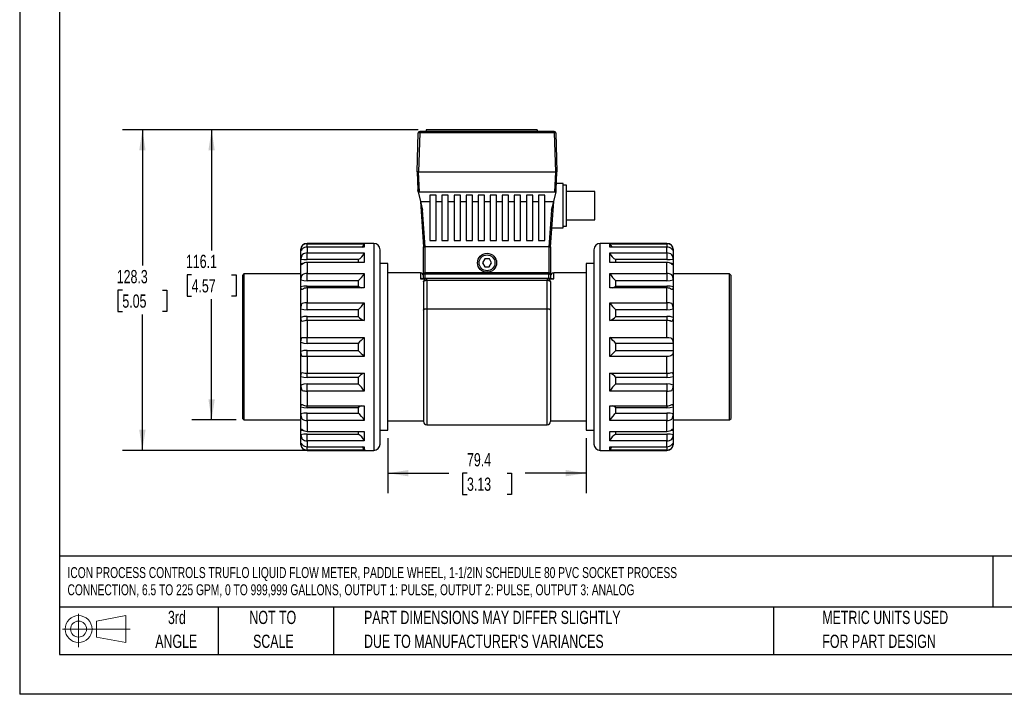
# Model space of a CAD drawing. Header units: millimetres. Extents: x 0 to 699, y 0 to 540.
# Tile 1 of 4: x 0 to 394, y 0 to 270. Entities that reach past the tile are written whole.
import ezdxf

# ---------------------------------------------------------------- set-up
doc = ezdxf.new("R2010")
doc.units = ezdxf.units.MM
doc.header["$LTSCALE"] = 2.5
doc.linetypes.add('CENTERX2', pattern=[20.32, 12.7, -2.54, 2.54, -2.54])
doc.layers.add('DIMENSIONS', color=140, linetype='Continuous', lineweight=25)
doc.layers.add('TEXT', color=140, linetype='Continuous', lineweight=25)
doc.layers.add('SLD-DEFPOINTS', color=7, linetype='Continuous')
doc.styles.add('SLDTEXTSTYLE0', font='TXT', dxfattribs={"width": 0.7})
doc.dimstyles.new('SLDDIMSTYLE0', dxfattribs={"dimtxt": 5.39502, "dimasz": 8.255, "dimexe": 0, "dimexo": 0.0625, "dimgap": 1.348755, "dimtad": 0, "dimtih": 1, "dimtoh": 1, "dimrnd": 1e-09, "dimzin": 12, "dimdsep": 46, "dimtxsty": 'SLDTEXTSTYLE0', "dimsah": 1, "dimcen": 0.09, "dimadec": 0, "dimazin": 3, "dimtfac": 1, "dimtofl": 0, "dimtmove": 0, "dimatfit": 3, "dimfxl": 0, "dimfrac": 2, "dimtolj": 1, "dimtzin": 12, "dimarcsym": 0})

# ---------------------------------------------------------------- blocks, each defined once
blk = doc.blocks.new('Block11')
at = {"color": 7, "linetype": 'Continuous', "lineweight": 18}
for p, q in [((6.47, 13.28), (6.47, 0)), ((13.7, 10.42), (25.44, 12.58)), ((25.44, 12.58), (25.44, 1.83)), ((13.7, 3.99), (13.7, 10.42)), ((0, 7.2), (27.18, 7.2)), ((13.7, 3.99), (25.44, 1.83))]:
    blk.add_line(p, q, dxfattribs=at)
for radius in [5.38, 3.21]:
    blk.add_circle((6.47, 7.2), radius, dxfattribs=at)
blk = doc.blocks.new('Block12')
at = {"layer": 'SLD-DEFPOINTS'}
blk.add_blockref('Block11', (0, 0), dxfattribs=at)
blk = doc.blocks.new('SW_NOTE_0')
at = {"layer": 'TEXT', "color": 0, "linetype": 'CENTERX2', "lineweight": 18, "char_height": 4.375, "attachment_point": 1, "style": 'SLDTEXTSTYLE0'}
for s, insert in [('ICON PROCESS CONTROLS TRUFLO LIQUID FLOW METER, PADDLE WHEEL, 1-1/2IN SCHEDULE 80 PVC SOCKET PROCESS', (0, 5.64)), ('CONNECTION, 6.5 TO 225 GPM, 0 TO 999,999 GALLONS, OUTPUT 1: PULSE, OUTPUT 2: PULSE, OUTPUT 3: ANALOG', (0, -1.24))]:
    blk.add_mtext(s, dxfattribs=dict(at, insert=insert))
blk = doc.blocks.new('SW_NOTE_0_3')
at = {"layer": 'TEXT', "color": 0, "linetype": 'CENTERX2', "lineweight": 18, "char_height": 5.2917, "attachment_point": 1, "style": 'SLDTEXTSTYLE0'}
for s, insert in [('PART DIMENSIONS MAY DIFFER SLIGHTLY', (0, 6.82)), ("DUE TO MANUFACTURER'S VARIANCES", (0, -2.73))]:
    blk.add_mtext(s, dxfattribs=dict(at, insert=insert))
blk = doc.blocks.new('SW_NOTE_0_4')
at = {"layer": 'TEXT', "color": 0, "linetype": 'CENTERX2', "lineweight": 18, "char_height": 5.292, "attachment_point": 2, "style": 'SLDTEXTSTYLE0'}
for s, insert in [('NOT TO', (13.15, 6.82)), ('SCALE', (13.39, -2.73))]:
    blk.add_mtext(s, dxfattribs=dict(at, insert=insert))
blk = doc.blocks.new('SW_NOTE_0_5')
at = {"layer": 'TEXT', "color": 0, "linetype": 'CENTERX2', "lineweight": 18, "char_height": 5.292, "attachment_point": 2, "style": 'SLDTEXTSTYLE0'}
for s, insert in [('3rd', (5.79, 6.82)), ('ANGLE', (5.54, -2.73))]:
    blk.add_mtext(s, dxfattribs=dict(at, insert=insert))
blk = doc.blocks.new('SW_NOTE_0_6')
at = {"layer": 'TEXT', "color": 0, "linetype": 'CENTERX2', "lineweight": 18, "char_height": 5.2917, "attachment_point": 1, "style": 'SLDTEXTSTYLE0'}
for s, insert in [('METRIC UNITS USED', (0, 6.82)), ('FOR PART DESIGN', (0, -2.73))]:
    blk.add_mtext(s, dxfattribs=dict(at, insert=insert))
blk = doc.blocks.new('_D')
at = {"layer": 'DIMENSIONS'}
for p, q in [((147.32, 102.47), (147.32, 80.53)), ((226.72, 102.47), (226.72, 80.53)), ((147.32, 88.47), (171.7, 88.47)), ((179.01, 88.47), (177.19, 88.47)), ((177.19, 88.47), (177.19, 79.89)), ((195.04, 88.47), (196.85, 88.47)), ((196.85, 88.47), (196.85, 79.89)), ((226.72, 88.47), (202.35, 88.47)), ((177.19, 79.89), (179.01, 79.89)), ((196.85, 79.89), (195.04, 79.89))]:
    blk.add_line(p, q, dxfattribs=at)
for points in [[(147.32, 88.47), (155.58, 87.2), (155.58, 89.74)], [(226.72, 88.47), (218.47, 89.74), (218.47, 87.2)]]:
    blk.add_solid(points, dxfattribs=at)
at = {"layer": 'DIMENSIONS', "char_height": 5.292, "attachment_point": 1, "style": 'SLDTEXTSTYLE0'}
for s, insert in [('79.4', (179.01, 96.49)), ('3.13', (179.01, 86.71))]:
    blk.add_mtext(s, dxfattribs=dict(at, insert=insert))
blk = doc.blocks.new('_D_1')
at = {"layer": 'DIMENSIONS'}
for p, q in [((159.5, 225.86), (41.17, 225.86)), ((49.11, 225.86), (49.11, 171.5)), ((41.09, 161.72), (39.28, 161.72)), ((39.28, 161.72), (39.28, 153.14)), ((57.12, 161.72), (58.93, 161.72)), ((58.93, 161.72), (58.93, 153.14)), ((39.28, 153.14), (41.09, 153.14)), ((49.11, 97.58), (49.11, 151.93)), ((58.93, 153.14), (57.12, 153.14)), ((138.51, 97.58), (41.17, 97.58))]:
    blk.add_line(p, q, dxfattribs=at)
for points in [[(49.11, 225.86), (47.84, 217.6), (50.38, 217.6)], [(49.11, 97.58), (50.38, 105.83), (47.84, 105.83)]]:
    blk.add_solid(points, dxfattribs=at)
at = {"layer": 'DIMENSIONS', "char_height": 5.292, "attachment_point": 1, "style": 'SLDTEXTSTYLE0'}
for s, insert in [('128.3', (38.85, 169.75)), ('5.05', (41.09, 159.96))]:
    blk.add_mtext(s, dxfattribs=dict(at, insert=insert))
blk = doc.blocks.new('_D_2')
at = {"layer": 'DIMENSIONS'}
for p, q in [((159.5, 225.86), (68.87, 225.86)), ((76.8, 225.86), (76.8, 177.59)), ((68.79, 167.81), (66.98, 167.81)), ((66.98, 167.81), (66.98, 159.24)), ((84.82, 167.81), (86.63, 167.81)), ((86.63, 167.81), (86.63, 159.24)), ((66.98, 159.24), (68.79, 159.24)), ((76.8, 109.77), (76.8, 158.03)), ((86.63, 159.24), (84.82, 159.24)), ((86.57, 109.77), (68.87, 109.77))]:
    blk.add_line(p, q, dxfattribs=at)
for points in [[(76.8, 225.86), (75.53, 217.6), (78.07, 217.6)], [(76.8, 109.77), (78.07, 118.03), (75.53, 118.03)]]:
    blk.add_solid(points, dxfattribs=at)
at = {"layer": 'DIMENSIONS', "char_height": 5.292, "attachment_point": 1, "style": 'SLDTEXTSTYLE0'}
for s, insert in [('116.1', (66.54, 175.84)), ('4.57', (68.79, 166.06))]:
    blk.add_mtext(s, dxfattribs=dict(at, insert=insert))

msp = doc.modelspace()

# ---------------------------------------------------------------- linework, layer by layer
at = {"color": 7, "linetype": 'Continuous'}
for p in [(0.006, 539.757), (698.506, 0.007)]:
    msp.add_line(p, (0.006, 0.007), dxfattribs=at)
for p, q in [((159.022, 209.084), (159.503, 224.605)), ((160.138, 224.605), (159.657, 209.084)), ((160.138, 225.22), (160.138, 224.605)), ((213.907, 225.22), (160.138, 225.22)), ((213.907, 224.605), (160.138, 224.605)), ((162.678, 225.855), (162.678, 225.22)), ((207.128, 225.855), (162.678, 225.855)), ((207.128, 225.855), (207.128, 225.22)), ((213.907, 225.22), (213.907, 224.605)), ((213.907, 224.605), (214.388, 209.084)), ((214.541, 224.605), (215.022, 209.084)), ((159.022, 209.084), (159.357, 201.884)), ((160.035, 200.956), (159.657, 209.084)), ((159.657, 209.084), (214.387, 209.084)), ((214.387, 209.084), (214.01, 200.956)), ((214.688, 201.884), (215.022, 209.084)), ((159.4, 200.956), (159.357, 201.884)), ((159.4, 200.956), (160.352, 197.146)), ((160.035, 200.956), (214.01, 200.956)), ((213.692, 197.146), (214.645, 200.956)), ((214.645, 200.956), (214.688, 201.884)), ((217.502, 204.385), (214.804, 204.385)), ((217.502, 186.605), (217.502, 204.385)), ((218.772, 203.75), (217.502, 203.75)), ((218.772, 187.24), (218.772, 203.75)), ((230.202, 201.21), (218.772, 201.21)), ((230.202, 189.78), (230.202, 201.21)), ((160.352, 197.146), (161.232, 193.628)), ((160.352, 197.146), (164.162, 197.146)), ((160.352, 197.146), (161.622, 178.985)), ((166.702, 199.686), (164.162, 199.686)), ((164.162, 199.686), (164.162, 197.146)), ((164.162, 197.146), (164.162, 181.525)), ((166.702, 197.146), (166.702, 199.686)), ((166.702, 181.525), (166.702, 197.146)), ((166.702, 197.146), (168.988, 197.146)), ((171.528, 199.686), (168.988, 199.686)), ((168.988, 199.686), (168.988, 197.146)), ((168.988, 197.146), (168.988, 181.525)), ((171.528, 197.146), (171.528, 199.686)), ((171.528, 181.525), (171.528, 197.146)), ((171.528, 197.146), (173.814, 197.146)), ((176.354, 199.686), (173.814, 199.686)), ((173.814, 199.686), (173.814, 197.146)), ((173.814, 197.146), (173.814, 181.525)), ((176.354, 197.146), (176.354, 199.686)), ((176.354, 181.525), (176.354, 197.146)), ((176.354, 197.146), (178.64, 197.146)), ((181.18, 199.686), (178.64, 199.686)), ((178.64, 199.686), (178.64, 197.146)), ((178.64, 197.146), (178.64, 181.525)), ((181.18, 197.146), (181.18, 199.686)), ((181.18, 181.525), (181.18, 197.146)), ((181.18, 197.146), (183.466, 197.146)), ((186.006, 199.686), (183.466, 199.686)), ((183.466, 199.686), (183.466, 197.146)), ((183.466, 197.146), (183.466, 181.525)), ((186.006, 197.146), (186.006, 199.686)), ((186.006, 181.525), (186.006, 197.146)), ((186.006, 197.146), (188.292, 197.146)), ((190.832, 199.686), (188.292, 199.686)), ((188.292, 199.686), (188.292, 197.146)), ((188.292, 197.146), (188.292, 181.525)), ((190.832, 197.146), (190.832, 199.686)), ((190.832, 181.525), (190.832, 197.146)), ((190.832, 197.146), (193.118, 197.146)), ((195.658, 199.686), (193.118, 199.686)), ((193.118, 199.686), (193.118, 197.146)), ((193.118, 197.146), (193.118, 181.525)), ((195.658, 197.146), (195.658, 199.686)), ((195.658, 181.525), (195.658, 197.146)), ((195.658, 197.146), (197.944, 197.146)), ((200.484, 199.686), (197.944, 199.686)), ((197.944, 199.686), (197.944, 197.146)), ((197.944, 197.146), (197.944, 181.525)), ((200.484, 197.146), (200.484, 199.686)), ((200.484, 181.525), (200.484, 197.146)), ((200.484, 197.146), (202.77, 197.146)), ((205.31, 199.686), (202.77, 199.686)), ((202.77, 199.686), (202.77, 197.146)), ((202.77, 197.146), (202.77, 181.525)), ((205.31, 197.146), (205.31, 199.686)), ((205.31, 181.525), (205.31, 197.146)), ((205.31, 197.146), (207.596, 197.146)), ((210.136, 199.686), (207.596, 199.686)), ((207.596, 199.686), (207.596, 197.146)), ((207.596, 197.146), (207.596, 181.525)), ((210.136, 197.146), (210.136, 199.686)), ((210.136, 181.525), (210.136, 197.146)), ((210.136, 197.146), (213.692, 197.146)), ((212.422, 178.985), (213.692, 197.146)), ((212.813, 193.628), (213.692, 197.146)), ((162.256, 178.985), (161.232, 193.628)), ((212.813, 193.628), (211.789, 178.985)), ((218.772, 189.78), (230.202, 189.78)), ((212.955, 186.605), (217.502, 186.605)), ((217.502, 187.24), (218.772, 187.24)), ((164.162, 181.525), (166.702, 181.525)), ((168.988, 181.525), (171.528, 181.525)), ((173.814, 181.525), (176.354, 181.525)), ((178.64, 181.525), (181.18, 181.525)), ((183.466, 181.525), (186.006, 181.525)), ((188.292, 181.525), (190.832, 181.525)), ((193.118, 181.525), (195.658, 181.525)), ((197.944, 181.525), (200.484, 181.525)), ((202.77, 181.525), (205.31, 181.525)), ((207.596, 181.525), (210.136, 181.525)), ((112.473, 174.251), (112.473, 177.842)), ((112.565, 177.556), (112.565, 178.198)), ((112.565, 178.198), (113.215, 178.164)), ((141.683, 180.382), (115.013, 180.382)), ((115.013, 180.382), (115.013, 180.242)), ((115.013, 180.242), (137.873, 180.242)), ((115.013, 178.918), (115.013, 180.242)), ((115.013, 178.918), (115.013, 176.588)), ((137.873, 178.918), (115.013, 178.918)), ((141.683, 180.382), (141.683, 97.578)), ((144.223, 138.98), (144.223, 177.842)), ((161.622, 168.582), (161.622, 178.985)), ((162.257, 178.985), (162.256, 178.985)), ((211.787, 178.985), (162.257, 178.985)), ((162.257, 168.582), (162.257, 178.985)), ((211.789, 178.985), (211.787, 178.985)), ((211.787, 178.985), (211.787, 168.582)), ((212.422, 178.985), (212.422, 168.582)), ((229.821, 177.842), (229.821, 138.98)), ((259.031, 180.382), (232.361, 180.382)), ((232.361, 138.98), (232.361, 180.382)), ((236.171, 180.242), (259.031, 180.242)), ((259.031, 178.918), (236.171, 178.918)), ((259.031, 180.242), (259.031, 180.382)), ((259.031, 180.242), (259.031, 178.918)), ((259.031, 176.588), (259.031, 178.918)), ((260.829, 178.164), (261.479, 178.198)), ((261.479, 178.198), (261.479, 177.556)), ((261.571, 177.842), (261.571, 174.251)), ((112.565, 172.262), (112.565, 174.109)), ((115.013, 176.588), (137.873, 176.588)), ((115.013, 173.887), (115.013, 176.588)), ((135.42, 173.887), (115.013, 173.887)), ((135.42, 173.887), (135.42, 172.778)), ((186.123, 174.233), (185.189, 172.655)), ((187.956, 174.212), (186.123, 174.233)), ((188.855, 172.615), (187.956, 174.212)), ((236.171, 176.588), (259.031, 176.588)), ((259.031, 173.887), (238.624, 173.887)), ((238.624, 172.778), (238.624, 173.887)), ((259.031, 176.588), (259.031, 173.887)), ((261.479, 174.109), (261.479, 172.262)), ((112.473, 165.925), (112.473, 172.12)), ((113.657, 172.424), (112.565, 172.262)), ((115.013, 172.778), (115.013, 168.398)), ((137.873, 172.778), (115.013, 172.778)), ((147.322, 172.318), (144.223, 172.318)), ((147.322, 138.98), (147.322, 172.318)), ((185.189, 172.655), (186.088, 171.058)), ((186.088, 171.058), (187.921, 171.038)), ((187.921, 171.038), (188.855, 172.615)), ((229.821, 172.318), (226.722, 172.318)), ((226.722, 172.318), (226.722, 138.98)), ((259.031, 172.778), (236.171, 172.778)), ((259.031, 168.398), (259.031, 172.778)), ((261.479, 172.262), (260.388, 172.424)), ((261.571, 172.12), (261.571, 165.925)), ((89.74, 168.19), (89.105, 167.555)), ((89.105, 167.555), (89.105, 110.405)), ((112.473, 168.19), (89.74, 168.19)), ((89.74, 168.19), (89.74, 109.77)), ((112.565, 162.954), (112.565, 165.783)), ((115.013, 168.398), (137.873, 168.398)), ((115.013, 165.443), (115.013, 168.398)), ((160.352, 168.571), (147.322, 168.571)), ((160.352, 168.571), (160.352, 166.183)), ((160.842, 166.285), (160.352, 166.183)), ((160.352, 166.183), (162.392, 166.183)), ((160.842, 166.285), (161.622, 166.285)), ((161.622, 168.582), (162.257, 168.582)), ((161.622, 166.285), (161.622, 168.582)), ((162.257, 166.285), (161.622, 166.285)), ((211.787, 168.582), (162.257, 168.582)), ((162.257, 168.015), (162.257, 168.582)), ((211.787, 168.015), (162.257, 168.015)), ((162.257, 166.285), (162.257, 168.015)), ((211.787, 166.285), (162.257, 166.285)), ((162.892, 165.639), (162.892, 166.285)), ((162.892, 165.639), (162.892, 154.27)), ((162.892, 165.639), (211.152, 165.639)), ((211.152, 166.285), (211.152, 165.639)), ((211.152, 154.27), (211.152, 165.639)), ((211.652, 166.183), (213.692, 166.183)), ((211.787, 168.015), (211.787, 168.582)), ((211.787, 168.582), (212.422, 168.582)), ((211.787, 166.285), (211.787, 168.015)), ((212.422, 166.285), (211.787, 166.285)), ((212.422, 168.582), (212.422, 166.285)), ((212.422, 166.285), (213.202, 166.285)), ((213.202, 166.285), (213.692, 166.183)), ((226.722, 168.571), (213.692, 168.571)), ((213.692, 166.183), (213.692, 168.571)), ((236.171, 168.398), (259.031, 168.398)), ((259.031, 168.398), (259.031, 165.443)), ((261.479, 165.783), (261.479, 162.954)), ((284.05, 168.19), (261.571, 168.19)), ((284.685, 167.555), (284.05, 168.19)), ((284.05, 109.77), (284.05, 168.19)), ((284.685, 138.98), (284.685, 167.555)), ((112.473, 154.366), (112.473, 162.812)), ((135.42, 165.443), (115.013, 165.443)), ((115.013, 162.561), (115.013, 163.294)), ((115.013, 163.294), (135.42, 163.294)), ((115.013, 162.561), (115.013, 156.66)), ((137.873, 162.561), (115.013, 162.561)), ((135.42, 165.443), (135.42, 163.294)), ((161.622, 165.015), (161.622, 153.646)), ((212.422, 165.015), (212.422, 153.646)), ((259.031, 162.561), (236.171, 162.561)), ((238.624, 163.294), (238.624, 165.443)), ((259.031, 165.443), (238.624, 165.443)), ((238.624, 163.294), (259.031, 163.294)), ((259.031, 163.294), (259.031, 162.561)), ((259.031, 156.66), (259.031, 162.561)), ((261.571, 162.812), (261.571, 154.319)), ((112.565, 150.754), (112.565, 154.224)), ((115.013, 156.66), (137.873, 156.66)), ((115.013, 153.807), (115.013, 156.66)), ((135.42, 153.807), (115.013, 153.807)), ((135.42, 153.807), (135.42, 151.171)), ((162.892, 154.27), (211.152, 154.27)), ((162.892, 154.27), (162.892, 107.865)), ((211.152, 107.865), (211.152, 154.27)), ((236.171, 156.66), (259.031, 156.66)), ((238.624, 151.171), (238.624, 153.807)), ((259.031, 153.807), (238.624, 153.807)), ((259.031, 156.66), (259.031, 153.807)), ((261.479, 154.224), (261.479, 150.754)), ((112.473, 140.969), (112.473, 150.612)), ((115.013, 149.723), (115.013, 151.171)), ((115.013, 151.171), (135.42, 151.171)), ((161.622, 153.646), (161.622, 109.135)), ((212.422, 153.646), (212.422, 109.135)), ((238.624, 151.171), (259.031, 151.171)), ((259.031, 151.171), (259.031, 149.721)), ((261.571, 150.659), (261.571, 138.98)), ((115.013, 149.5), (115.013, 149.554)), ((115.013, 149.5), (115.013, 142.79)), ((137.873, 149.5), (115.013, 149.5)), ((259.031, 149.5), (236.171, 149.5)), ((259.031, 149.552), (259.031, 149.5)), ((259.031, 142.79), (259.031, 149.5)), ((115.013, 142.79), (137.873, 142.79)), ((115.013, 140.383), (115.013, 142.79)), ((236.171, 142.79), (259.031, 142.79)), ((112.565, 137.134), (112.565, 140.827)), ((135.42, 140.383), (115.013, 140.383)), ((135.42, 140.383), (135.42, 137.577)), ((144.223, 100.118), (144.223, 138.98)), ((147.322, 105.643), (147.322, 138.98)), ((226.722, 138.98), (226.722, 105.643)), ((229.821, 138.98), (229.821, 100.118)), ((232.361, 97.578), (232.361, 138.98)), ((238.624, 137.577), (238.624, 140.383)), ((261.484, 140.383), (238.624, 140.383)), ((261.484, 140.383), (261.491, 138.98)), ((261.491, 138.98), (261.484, 137.577)), ((261.571, 138.98), (261.571, 127.348)), ((284.685, 110.405), (284.685, 138.98)), ((112.473, 127.348), (112.473, 136.991)), ((115.013, 135.17), (115.013, 137.577)), ((115.013, 137.577), (135.42, 137.577)), ((115.013, 135.17), (115.013, 128.46)), ((137.873, 135.17), (115.013, 135.17)), ((259.031, 135.17), (236.171, 135.17)), ((238.624, 137.577), (261.484, 137.577)), ((259.031, 128.46), (259.031, 135.17)), ((112.565, 123.736), (112.565, 127.206)), ((115.013, 128.46), (137.873, 128.46)), ((115.013, 128.409), (115.013, 128.46)), ((115.013, 126.79), (115.013, 128.24)), ((135.42, 126.79), (115.013, 126.79)), ((135.42, 126.79), (135.42, 124.153)), ((236.171, 128.46), (259.031, 128.46)), ((238.624, 124.153), (238.624, 126.79)), ((259.031, 126.79), (238.624, 126.79)), ((259.031, 128.46), (259.031, 128.406)), ((259.031, 128.237), (259.031, 126.79)), ((261.479, 127.206), (261.479, 123.736)), ((112.473, 115.148), (112.473, 123.594)), ((115.013, 124.153), (135.42, 124.153)), ((115.013, 121.3), (115.013, 124.153)), ((238.624, 124.153), (259.031, 124.153)), ((259.031, 124.153), (259.031, 121.3)), ((261.571, 123.594), (261.571, 115.148)), ((115.013, 121.3), (115.013, 115.399)), ((137.873, 121.3), (115.013, 121.3)), ((259.031, 121.3), (236.171, 121.3)), ((259.031, 115.399), (259.031, 121.3)), ((112.565, 112.177), (112.565, 115.006)), ((115.013, 115.399), (137.873, 115.399)), ((115.013, 114.666), (115.013, 115.399)), ((135.42, 114.666), (115.013, 114.666)), ((135.42, 114.666), (135.42, 112.517)), ((236.171, 115.399), (259.031, 115.399)), ((238.624, 112.517), (238.624, 114.666)), ((259.031, 114.666), (238.624, 114.666)), ((259.031, 115.399), (259.031, 114.666)), ((261.479, 115.006), (261.479, 112.177)), ((89.105, 110.405), (89.74, 109.77)), ((112.473, 105.84), (112.473, 112.035)), ((115.013, 112.517), (135.42, 112.517)), ((115.013, 109.562), (115.013, 112.517)), ((238.624, 112.517), (259.031, 112.517)), ((259.031, 112.517), (259.031, 109.562)), ((261.571, 112.035), (261.571, 105.84)), ((284.05, 109.77), (284.685, 110.405)), ((89.74, 109.77), (112.473, 109.77)), ((115.013, 109.562), (115.013, 105.182)), ((137.873, 109.562), (115.013, 109.562)), ((147.322, 109.389), (161.622, 109.389)), ((162.892, 107.865), (211.152, 107.865)), ((212.422, 109.389), (226.722, 109.389)), ((259.031, 109.562), (236.171, 109.562)), ((259.031, 105.182), (259.031, 109.562)), ((261.571, 109.77), (284.05, 109.77)), ((112.473, 100.118), (112.473, 103.709)), ((112.565, 103.851), (112.565, 105.698)), ((112.565, 105.698), (113.657, 105.536)), ((115.013, 105.182), (137.873, 105.182)), ((115.013, 104.073), (135.42, 104.073)), ((115.013, 101.372), (115.013, 104.073)), ((135.42, 105.182), (135.42, 104.073)), ((144.223, 105.643), (147.322, 105.643)), ((226.722, 105.643), (229.821, 105.643)), ((236.171, 105.182), (259.031, 105.182)), ((238.624, 104.073), (238.624, 105.182)), ((238.624, 104.073), (259.031, 104.073)), ((259.031, 104.073), (259.031, 101.372)), ((260.388, 105.536), (261.479, 105.698)), ((261.479, 105.698), (261.479, 103.851)), ((261.571, 103.709), (261.571, 100.118)), ((112.565, 99.762), (112.565, 100.404)), ((113.215, 99.796), (112.565, 99.762)), ((115.013, 101.372), (115.013, 99.042)), ((137.873, 101.372), (115.013, 101.372)), ((115.013, 99.042), (137.873, 99.042)), ((115.013, 97.718), (115.013, 99.042)), ((259.031, 101.372), (236.171, 101.372)), ((236.171, 99.042), (259.031, 99.042)), ((259.031, 99.042), (259.031, 101.372)), ((259.031, 99.042), (259.031, 97.718)), ((261.479, 99.762), (260.829, 99.796)), ((261.479, 100.404), (261.479, 99.762)), ((137.873, 97.718), (115.013, 97.718)), ((115.013, 97.718), (115.013, 97.578)), ((115.013, 97.578), (141.683, 97.578)), ((232.361, 97.578), (259.031, 97.578)), ((259.031, 97.718), (236.171, 97.718)), ((259.031, 97.578), (259.031, 97.718))]:
    msp.add_line(p, q)
at = {"flags": 128}
for points in [[(137.873, 180.242), (137.873, 179.97), (137.873, 179.525), (137.873, 178.918)], [(236.171, 178.918), (236.171, 179.49), (236.171, 179.946), (236.171, 180.242)], [(112.565, 174.109), (113.761, 173.931), (115.013, 173.887)], [(137.873, 176.588), (137.873, 175.506), (137.873, 174.214), (137.873, 172.778)], [(236.171, 172.778), (236.171, 174.124), (236.171, 175.426), (236.171, 176.588)], [(259.031, 173.887), (260.281, 173.931), (261.479, 174.109)], [(113.108, 172.029), (113.046, 171.978), (112.943, 171.913), (112.737, 171.851), (112.612, 171.953), (112.565, 172.262)], [(261.479, 172.262), (261.433, 171.953), (261.307, 171.851), (261.102, 171.913), (260.999, 171.978), (260.937, 172.029)], [(112.565, 165.783), (113.762, 165.511), (115.013, 165.443)], [(137.873, 168.398), (137.873, 166.636), (137.873, 164.653), (137.873, 162.561)], [(161.622, 165.015), (161.647, 165.137), (161.719, 165.254), (161.836, 165.362), (161.994, 165.456), (162.187, 165.534), (162.406, 165.592), (162.644, 165.627), (162.892, 165.639)], [(211.152, 165.639), (211.4, 165.627), (211.638, 165.592), (211.858, 165.534), (212.05, 165.456), (212.208, 165.362), (212.326, 165.254), (212.398, 165.137), (212.422, 165.015)], [(236.171, 162.561), (236.171, 164.519), (236.171, 166.509), (236.171, 168.398)], [(259.031, 165.443), (260.281, 165.511), (261.479, 165.783)], [(115.013, 163.294), (113.761, 163.226), (112.565, 162.954)], [(113.108, 162.006), (113.046, 161.976), (112.943, 161.963), (112.737, 162.079), (112.612, 162.409), (112.565, 162.954)], [(135.42, 163.294), (136.136, 162.816), (136.685, 162.561)], [(237.359, 162.561), (237.909, 162.816), (238.624, 163.294)], [(261.479, 162.954), (260.283, 163.226), (259.031, 163.294)], [(261.479, 162.954), (261.433, 162.409), (261.307, 162.079), (261.102, 161.963), (260.999, 161.976), (260.937, 162.006)], [(112.565, 154.224), (112.612, 155.009), (112.737, 155.701), (112.943, 156.193), (113.046, 156.321), (113.108, 156.365)], [(112.565, 154.224), (113.76, 153.891), (115.013, 153.807)], [(137.873, 156.66), (137.873, 154.431), (137.873, 151.996), (137.873, 149.5)], [(161.622, 153.646), (161.647, 153.768), (161.719, 153.885), (161.836, 153.992), (161.994, 154.087), (162.187, 154.165), (162.406, 154.222), (162.644, 154.258), (162.892, 154.27)], [(211.152, 154.27), (211.4, 154.258), (211.638, 154.222), (211.858, 154.165), (212.05, 154.087), (212.208, 153.992), (212.326, 153.885), (212.398, 153.768), (212.422, 153.646)], [(236.171, 149.5), (236.171, 151.834), (236.171, 154.273), (236.171, 156.66)], [(259.031, 153.807), (260.284, 153.891), (261.479, 154.224)], [(115.013, 151.171), (113.761, 151.087), (112.565, 150.754)], [(113.108, 149.204), (113.046, 149.2), (112.943, 149.24), (112.737, 149.521), (112.612, 150.039), (112.565, 150.754)], [(261.479, 150.754), (260.284, 151.087), (259.031, 151.171)], [(261.479, 150.754), (261.446, 150.15), (261.3, 149.505), (261.156, 149.286), (261.056, 149.217), (260.975, 149.199), (260.952, 149.2), (260.943, 149.202), (260.939, 149.204), (260.939, 149.204), (260.937, 149.205), (260.933, 149.206), (260.931, 149.207)], [(112.565, 140.827), (112.612, 141.625), (112.737, 142.268), (112.943, 142.68), (113.046, 142.769), (113.108, 142.79)], [(113.108, 142.79), (113.518, 142.79), (113.989, 142.79), (114.495, 142.79), (115.013, 142.79)], [(137.873, 142.79), (137.873, 140.362), (137.873, 137.769), (137.873, 135.17)], [(236.171, 135.17), (236.171, 138.98), (236.171, 140.885), (236.171, 142.79)], [(259.031, 142.79), (259.827, 142.745), (260.534, 142.574), (261.036, 142.228), (261.305, 141.752), (261.436, 141.161), (261.484, 140.383)], [(112.565, 140.827), (113.761, 140.472), (115.013, 140.383)], [(115.013, 137.577), (113.762, 137.489), (112.565, 137.134)], [(113.108, 135.17), (113.046, 135.191), (112.943, 135.281), (112.737, 135.692), (112.612, 136.336), (112.565, 137.134)], [(115.013, 135.17), (114.495, 135.17), (113.989, 135.17), (113.518, 135.17), (113.108, 135.17)], [(261.484, 137.577), (261.454, 136.962), (261.378, 136.463), (261.212, 135.992), (260.961, 135.654), (260.589, 135.41), (260.122, 135.264), (259.593, 135.191), (259.031, 135.17)], [(112.565, 127.206), (112.612, 127.921), (112.737, 128.439), (112.943, 128.72), (113.046, 128.76), (113.108, 128.756)], [(112.565, 127.206), (113.762, 126.873), (115.013, 126.79)], [(137.873, 128.46), (137.873, 126.126), (137.873, 123.687), (137.873, 121.3)], [(236.171, 121.3), (236.171, 123.529), (236.171, 125.964), (236.171, 128.46)], [(259.031, 126.79), (260.309, 126.877), (261.479, 127.206)], [(260.937, 128.754), (261.043, 128.752), (261.166, 128.665), (261.336, 128.364), (261.457, 127.696), (261.479, 127.207)], [(115.013, 124.153), (113.761, 124.07), (112.565, 123.736)], [(261.479, 123.736), (260.284, 124.07), (259.031, 124.153)], [(261.479, 123.736), (261.433, 122.951), (261.307, 122.259), (261.102, 121.767), (260.999, 121.639), (260.937, 121.595)], [(112.565, 115.006), (112.612, 115.551), (112.737, 115.881), (112.943, 115.997), (113.046, 115.984), (113.108, 115.955)], [(112.565, 115.006), (113.762, 114.734), (115.013, 114.666)], [(136.685, 115.399), (136.136, 115.144), (135.42, 114.666)], [(137.873, 115.399), (137.873, 113.441), (137.873, 111.451), (137.873, 109.562)], [(236.171, 109.562), (236.171, 111.324), (236.171, 113.307), (236.171, 115.399)], [(238.624, 114.666), (237.909, 115.144), (237.359, 115.399)], [(259.031, 114.666), (260.283, 114.735), (261.479, 115.006)], [(260.937, 115.955), (260.999, 115.984), (261.102, 115.997), (261.307, 115.881), (261.433, 115.551), (261.479, 115.006)], [(115.013, 112.517), (113.763, 112.449), (112.565, 112.177)], [(261.479, 112.177), (260.282, 112.449), (259.031, 112.517)], [(112.565, 105.698), (112.612, 106.007), (112.737, 106.109), (112.943, 106.047), (113.046, 105.982), (113.108, 105.931)], [(115.013, 104.073), (113.736, 104.027), (112.565, 103.851)], [(137.873, 105.182), (137.873, 103.836), (137.873, 102.535), (137.873, 101.372)], [(236.171, 101.372), (236.171, 102.454), (236.171, 103.746), (236.171, 105.182)], [(261.479, 103.851), (260.284, 104.029), (259.031, 104.073)], [(260.937, 105.931), (260.999, 105.982), (261.102, 106.047), (261.307, 106.109), (261.433, 106.007), (261.479, 105.698)], [(137.873, 99.042), (137.873, 98.47), (137.873, 98.014), (137.873, 97.718)], [(236.171, 97.718), (236.171, 97.99), (236.171, 98.435), (236.171, 99.042)]]:
    msp.add_lwpolyline(points, dxfattribs=at)
for radius in [3.81, 3.175]:
    msp.add_circle((187.022, 172.635), radius)
for centre, radius, start, end in [((160.138, 224.585), 0.635, 90, 178.22521), ((159.82, 219.476), 5.139, 86.45944, 93.54056), ((213.907, 224.585), 0.635, 1.77479, 90), ((214.224, 219.476), 5.139, 86.45944, 93.54056), ((159.34, 128.555), 80.53, 89.77413, 90.22587), ((214.705, 128.555), 80.53, 89.77413, 90.22587), ((115.013, 177.842), 2.54, 90, 180), ((114.837, 177.884), 2.293, 138.95979, 172.15178), ((111.428, 179.307), 2.088, 303.01936, 323.56804), ((115.01, 177.69), 2.552, 89.93214, 138.21086), ((115.011, 176.366), 2.553, 89.93916, 138.20384), ((135.127, 181.145), 2.891, 309.6438, 341.80072), ((141.683, 177.842), 2.54, 0, 90), ((232.361, 177.842), 2.54, 90, 180), ((238.918, 181.145), 2.891, 198.19904, 230.35645), ((259.031, 177.842), 2.54, 0, 90), ((259.034, 177.69), 2.552, 41.78914, 90.06786), ((259.034, 176.366), 2.553, 41.79616, 90.06084), ((259.196, 177.88), 2.305, 7.93239, 40.95605), ((263.245, 179.974), 2.994, 219.56067, 233.85194), ((115.172, 174.242), 2.61, 142.27893, 182.93591), ((114.98, 173.872), 2.716, 89.30677, 133.58731), ((133.198, 178.369), 5.003, 296.36531, 339.1446), ((240.796, 178.324), 4.94, 200.57207, 243.91802), ((259.064, 173.872), 2.716, 46.41269, 90.69323), ((258.723, 174.196), 2.757, 358.19191, 36.59325), ((114.981, 170.059), 2.719, 89.32791, 133.56617), ((259.063, 170.059), 2.719, 46.43383, 90.67209), ((115.303, 166.164), 2.764, 142.58998, 187.92197), ((114.935, 165.122), 3.277, 88.62712, 123.88403), ((130.936, 171.66), 7.666, 305.79729, 334.81606), ((160.352, 167.301), 1.27, 0, 90), ((162.225, 168.618), 0.604, 183.36762, 273.01175), ((162.892, 165.015), 1.27, 90, 180), ((211.152, 165.015), 1.27, 0, 90), ((211.819, 168.618), 0.604, 266.98825, 356.63238), ((213.692, 167.301), 1.27, 90, 180), ((242.9, 171.487), 7.404, 204.65867, 234.72798), ((259.11, 165.122), 3.277, 56.11597, 91.37288), ((258.476, 166.094), 3.019, 354.08287, 35.40518), ((114.937, 159.278), 3.284, 88.66223, 123.84891), ((259.108, 159.278), 3.284, 56.15109, 91.33777), ((114.894, 151.14), 5.521, 88.7615, 108.87629), ((126.607, 163.865), 13.372, 311.22506, 327.40195), ((246.791, 163.31), 12.53, 212.05035, 229.32264), ((259.252, 151.789), 4.876, 69.92613, 92.59152), ((260.848, 156.176), 0.208, 48.24433, 68.27378), ((258.473, 154.633), 3.034, 352.25386, 34.03711), ((139.447, 154.447), 5.192, 219.13718, 252.35609), ((234.203, 155.027), 5.867, 289.60221, 318.90452), ((114.898, 143.954), 5.547, 88.8084, 108.8294), ((259.203, 144.314), 5.188, 70.55589, 91.90198), ((259.192, 144.242), 5.261, 70.70605, 91.7546), ((347.35, -73.146), 300.847, 134.13014, 134.78471), ((30.139, -69.635), 295.928, 45.20986, 45.8753), ((343.905, 347.595), 295.928, 225.20986, 225.8753), ((26.695, 351.106), 300.847, 314.13014, 314.78471), ((114.898, 134.006), 5.547, 251.1706, 271.1916), ((139.842, 122.933), 5.867, 109.60221, 138.90452), ((234.598, 123.513), 5.192, 39.13718, 72.35609), ((259.179, 133.825), 5.366, 268.42565, 289.12383), ((115.287, 123.286), 2.759, 170.61469, 217.80591), ((126.261, 113.798), 13.825, 32.86443, 48.50856), ((247.421, 114.109), 13.351, 131.21222, 147.41479), ((114.894, 126.82), 5.521, 251.12371, 271.2385), ((259.151, 126.82), 5.521, 268.7615, 288.87629), ((114.937, 118.682), 3.284, 236.15109, 271.33777), ((259.108, 118.682), 3.284, 268.66223, 303.84891), ((115.568, 111.866), 3.019, 174.08287, 215.40518), ((130.796, 106.183), 7.842, 25.51779, 53.86886), ((243.242, 106.189), 7.834, 126.11534, 154.49801), ((258.741, 111.796), 2.764, 322.58998, 7.92197), ((114.935, 112.838), 3.277, 236.11597, 271.37288), ((162.892, 109.135), 1.27, 180, 270), ((211.152, 109.135), 1.27, 270, 0), ((259.11, 112.838), 3.277, 268.62712, 303.88403), ((115.321, 103.764), 2.757, 178.19191, 216.59325), ((114.981, 107.901), 2.719, 226.43383, 270.67209), ((133.154, 99.551), 5.058, 21.10256, 63.38753), ((240.847, 99.59), 5.004, 116.37181, 159.1381), ((259.063, 107.901), 2.719, 269.32791, 313.56617), ((258.872, 103.718), 2.61, 322.27893, 2.93591), ((115.013, 100.118), 2.54, 180, 270), ((110.799, 97.986), 2.994, 39.56067, 53.85194), ((114.848, 100.081), 2.305, 187.93239, 220.95605), ((114.98, 104.088), 2.716, 226.41269, 270.69323), ((115.011, 101.594), 2.553, 221.79616, 270.06084), ((115.01, 100.27), 2.552, 221.78914, 270.06786), ((135.127, 96.816), 2.891, 18.19904, 50.35645), ((141.683, 100.118), 2.54, 270, 0), ((232.361, 100.118), 2.54, 180, 270), ((238.918, 96.816), 2.891, 129.6438, 161.80072), ((259.064, 104.088), 2.716, 269.30677, 313.58731), ((259.031, 100.118), 2.54, 270, 0), ((259.034, 101.594), 2.553, 269.93916, 318.20384), ((259.034, 100.27), 2.552, 269.93214, 318.21086), ((262.617, 98.653), 2.088, 123.01936, 143.56804), ((259.207, 100.076), 2.293, 318.95979, 352.15178)]:
    msp.add_arc(centre, radius, start, end)
for centre, major_axis, ratio, start_param, end_param in [((159.992, 201.885), (-0.08, 0.927), 0.6818331, 1.5129783, 3.0829756), ((214.052, 201.885), (0.08, 0.927), 0.6818331, 3.2002097, 4.770207), ((162.257, 179.007), (0.635, 0.022), 0.0348375, 3.1428093, 4.7087392), ((211.787, 179.007), (0.635, -0.022), 0.0348375, 4.7160388, 6.2819687)]:
    msp.add_ellipse(centre, major_axis=major_axis, ratio=ratio, start_param=start_param, end_param=end_param)
at = {"layer": 'TEXT'}
for p, q in [((15.875, 523.875), (15.875, 15.875)), ((682.625, 55.315), (15.875, 55.315)), ((389.397, 55.315), (389.397, 34.925)), ((682.625, 34.925), (15.875, 34.925)), ((79.375, 34.925), (79.375, 15.875)), ((125.529, 34.925), (125.529, 15.875)), ((301.616, 34.925), (301.616, 15.875)), ((15.875, 15.875), (682.625, 15.875))]:
    msp.add_line(p, q, dxfattribs=at)

# ---------------------------------------------------------------- block references
at = {"layer": 'SLD-DEFPOINTS'}
msp.add_blockref('Block12', (17.095, 18.885), dxfattribs=at)
at = {"layer": 'TEXT', "linetype": 'CENTERX2', "lineweight": 18}
for name, p in [('SW_NOTE_0', (19.134, 45.249)), ('SW_NOTE_0_5', (57.118, 26.589)), ('SW_NOTE_0_4', (88.143, 26.589)), ('SW_NOTE_0_3', (137.798, 26.589)), ('SW_NOTE_0_6', (321.196, 26.589))]:
    msp.add_blockref(name, p, dxfattribs=at)

# ---------------------------------------------------------------- dimensions: what is measured, and where the dimension line sits
at = {"layer": 'DIMENSIONS'}
for base, p1, p2, angle, picture, middle in [((49.105, 225.855), (141.683, 97.578), (162.678, 225.855), 90, '_D_1', (49.105, 161.717)), ((76.803, 225.8554), (89.7402, 109.77), (162.6778, 225.8554), 90, '_D_2', (76.803, 167.8127)), ((226.722, 88.466), (147.322, 105.643), (226.722, 105.643), 0, '_D', (187.022, 88.466))]:
    dim = msp.add_linear_dim(base=base, p1=p1, p2=p2, angle=angle, dimstyle='SLDDIMSTYLE0', dxfattribs=at)
    dim.commit()
    dim.dimension.update_dxf_attribs({"geometry": picture, "text_midpoint": middle, "dimtype": 160})

doc.saveas('drawing.dxf')
